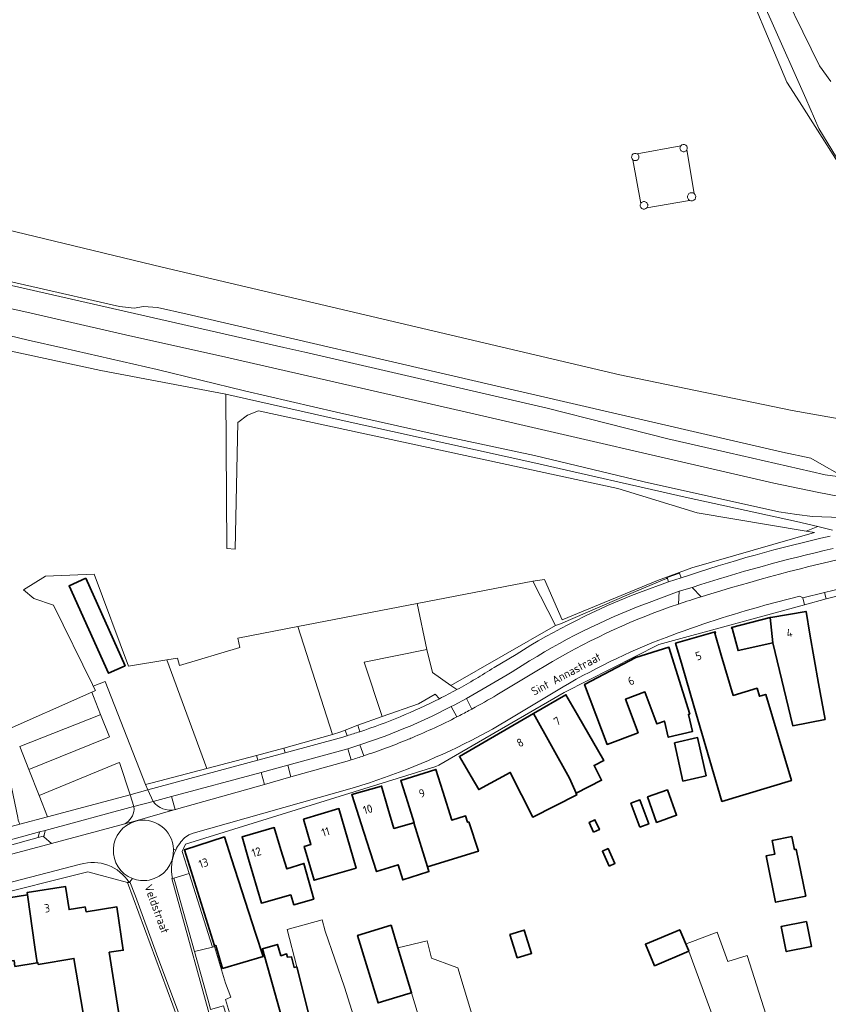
# Model space of a CAD drawing. Extents: x 184422 to 186971, y 345860 to 349088.
# Tile 52 of 59: x 185639 to 185814, y 348000 to 348213. Entities that reach past the tile are written whole.
import ezdxf
from ezdxf.enums import TextEntityAlignment as Align

# ---------------------------------------------------------------- set-up
doc = ezdxf.new("R2010")
doc.units = 0
for name, color, linetype, lineweight in [('B-WE-GR-BEPLANTING_CULTUUR_HEESTERS-GV', 90, 'Continuous', 18), ('B-WE-GR-BOUWLAND-GV', 80, 'Continuous', 13), ('B-WE-GR-GRAS-GV', 60, 'Continuous', 13), ('B-WE-GR-GROENVOORZIENING-GV', 80, 'Continuous', 18), ('B-WE-GR-HOUTWAL-GV', 40, 'Continuous', 13), ('B-WE-GW-TALUD_KRUIN-G', 90, 'Continuous', 18), ('B-WE-IE-TERREINAFSCHEIDING_KUNSTMATIG_HEKWERK-G', 20, 'IE-TERREINAFSCHEIDING-KUNSTMATIG', 18), ('B-WE-KL-ET_HS_LANDELIJK HOOGSPANNINGSNET-GV', 10, 'Continuous', 18), ('B-WE-OG-BEBOUWING-GV', 7, 'Continuous', 35), ('B-WE-OG-BEBOUWING-T18', 1, 'Continuous', 18), ('B-WE-OG-BEBOUWING_SCHUUR-GV', 7, 'Continuous', 35), ('B-WE-OG-TERREIN_CULTUURSCHEIDING-GV', 7, 'Continuous', 18), ('B-WE-OG-TERREIN_ERF-GV', 7, 'Continuous', 18), ('B-WE-OG-TOPOGRAFIE-T18', 1, 'Continuous', 18), ('B-WE-OG-WATER-GV', 130, 'Continuous', 18), ('B-WE-OG-WATER_SLOOT-GV', 120, 'Continuous', 18), ('B-WE-OG-WEG-GV', 7, 'Continuous', 18), ('B-WE-VH-ONVERHARD-GV', 252, 'Continuous', 18), ('B-WE-VH-VERHARDING_ASFALT-GV', 252, 'Continuous', 18), ('B-WE-VH-VERHARDING_BETONSTRAATSTEEN-GV', 252, 'Continuous', 18), ('B-WE-VH-VERHARDING_HALFVERHARDING-GV', 252, 'Continuous', 18), ('B-WE-VH-VERHARDING_HALFVERHARDING_GRIND-GV', 252, 'Continuous', 18), ('B-WE-VH-VERHARDING_OPEN-GV', 252, 'Continuous', 18), ('B-WE-VH-VERHARDING_STRAATBAKSTEEN-GV', 252, 'Continuous', 18), ('B-WE-VH-VERHARDING_TEGEL-GV', 252, 'Continuous', 18)]:
    doc.layers.add(name, color=color, linetype=linetype, lineweight=lineweight)
doc.styles.add('NLCS-ISO-M1000-T18', font='NLCS-ISO.ttf', dxfattribs={"height": 1.8})
doc.linetypes.add('IE-TERREINAFSCHEIDING-KUNSTMATIG', pattern='A,4,[82,NLCS.SHX,S=0.75,R=90,X=0,Y=0],4,-2', length=10)

msp = doc.modelspace()

# ---------------------------------------------------------------- linework, layer by layer
at = {"layer": 'B-WE-GR-BEPLANTING_CULTUUR_HEESTERS-GV', "flags": 128}
for points in [[(185870.118, 348126.766), (185868.783, 348126.226), (185862.805, 348122.331), (185860.148, 348121.338), (185856.12, 348120.826), (185853.294, 348121.518), (185849.686, 348121.94), (185845.989, 348121.94), (185841.149, 348122.632), (185806.554, 348128.744), (185769.254, 348136.485), (185670.08, 348159.809), (185593.795, 348178.184)], [(185622.832, 348159.941), (185660.835, 348151.274), (185664.022, 348150.913), (185666.036, 348151.244), (185669.062, 348151.068), (185675.525, 348149.573), (185741.409, 348134.336), (185804.444, 348119.758), (185810.607, 348118.404), (185813.463, 348116.779), (185816.319, 348115.154)]]:
    msp.add_lwpolyline(points, dxfattribs=at)
at = {"layer": 'B-WE-GR-BOUWLAND-GV', "flags": 128}
for points in [[(185593.795, 348178.184), (185670.08, 348159.809), (185769.254, 348136.485), (185806.554, 348128.744), (185841.149, 348122.632), (185845.989, 348121.94), (185849.686, 348121.94), (185853.294, 348121.518), (185856.12, 348120.826), (185860.148, 348121.338), (185862.805, 348122.331), (185875.291, 348133.778), (185872.58, 348136.722), (185849.08, 348153.51), (185832.73, 348166.004), (185825.098, 348172.816), (185816.432, 348182.533), (185808.104, 348195.568), (185805.378, 348199.834), (185794.377, 348226.139)], [(185772.964, 348184.318), (185782.434, 348186.078)], [(185783.735, 348185.167), (185785.334, 348175.697)], [(185773.748, 348173.58), (185772.057, 348183.023)], [(185784.317, 348174.244), (185775.091, 348172.64)]]:
    msp.add_lwpolyline(points, dxfattribs=at)
at = {"layer": 'B-WE-GR-BOUWLAND-GV'}
for points in [[(185772.057, 348183.023, -0.9154363), (185772.964, 348184.318)], [(185782.434, 348186.078, -0.9168515), (185783.735, 348185.167)], [(185785.334, 348175.697, -0.937734), (185784.317, 348174.244)], [(185775.091, 348172.64, -0.9158921), (185773.748, 348173.58)]]:
    msp.add_lwpolyline(points, format="xyb", dxfattribs=at)
at = {"layer": 'B-WE-GR-GRAS-GV', "flags": 128}
for points in [[(185787.513, 348242.551), (185793.025, 348229.076), (185794.377, 348226.139), (185805.378, 348199.834), (185808.104, 348195.568), (185816.432, 348182.533), (185825.098, 348172.816), (185832.73, 348166.004), (185849.08, 348153.51), (185872.58, 348136.722), (185875.291, 348133.778), (185862.805, 348122.331), (185868.783, 348126.226), (185870.118, 348126.766)], [(185881.744, 348134.078), (185876.974, 348137.019), (185863.353, 348146.132), (185849.91, 348155.573), (185838.864, 348162.815), (185835.145, 348165.549), (185832.84, 348167.243), (185820.873, 348178.03), (185816.177, 348183.54), (185812.313, 348189.818), (185811.374, 348191.979), (185809.508, 348196.274), (185801.942, 348213.358), (185796.39, 348225.562), (185787.513, 348242.551)], [(185619.989, 348154.657), (185641.735, 348149.783), (185663.086, 348144.903), (185682.326, 348140.673), (185735.083, 348128.607), (185802.584, 348113.047), (185811.935, 348111.055), (185816.779, 348110.16), (185816.89, 348110.717), (185817.52, 348113.87), (185817.046, 348114.133), (185816.844, 348114.235), (185816.626, 348114.33), (185816.372, 348114.435), (185813.693, 348114.833), (185810.618, 348115.552), (185792.905, 348119.579), (185779.637, 348122.575), (185753.485, 348129.215), (185701.003, 348141.341), (185696.488, 348142.384), (185596.195, 348165.196)], [(185596.195, 348165.196), (185696.488, 348142.384), (185701.003, 348141.341), (185753.485, 348129.215), (185779.637, 348122.575), (185792.905, 348119.579), (185810.618, 348115.552), (185813.693, 348114.833), (185816.372, 348114.435)], [(185816.319, 348115.154), (185813.463, 348116.779), (185810.607, 348118.404), (185804.444, 348119.758), (185741.409, 348134.336), (185675.525, 348149.573), (185669.062, 348151.068), (185666.036, 348151.244), (185664.022, 348150.913), (185660.835, 348151.274), (185622.832, 348159.941)], [(185817.066, 348105.601), (185810.938, 348105.81), (185807.55, 348106.193), (185803.669, 348106.779), (185774.529, 348113.29), (185750.763, 348118.989), (185730.068, 348123.438), (185707.892, 348128.379), (185687.906, 348133.018), (185669, 348137.595), (185648.792, 348142.257), (185641.111, 348143.957), (185592.001, 348155.808)], [(185592.001, 348155.808), (185641.111, 348143.957), (185648.792, 348142.257), (185669, 348137.595), (185687.906, 348133.018), (185707.892, 348128.379), (185730.068, 348123.438), (185750.763, 348118.989), (185774.529, 348113.29), (185803.669, 348106.779), (185807.55, 348106.193), (185810.938, 348105.81), (185817.066, 348105.601)], [(185816.779, 348110.16), (185811.935, 348111.055), (185802.584, 348113.047), (185735.083, 348128.607), (185682.326, 348140.673), (185663.086, 348144.903), (185641.735, 348149.783), (185619.989, 348154.657)], [(185635.017, 348058.96), (185654.861, 348067.778), (185655.644, 348068.125), (185655.184, 348069.06), (185655.015, 348069.402), (185646.548, 348086.6), (185642.315, 348088.055), (185640.066, 348089.907), (185644.831, 348092.873), (185655.396, 348093.31), (185662.781, 348073.422), (185671.115, 348074.731), (185673.403, 348075.091), (185673.892, 348073.502), (185686.952, 348077.437), (185686.5, 348079.456), (185699.504, 348081.96), (185725.323, 348086.931), (185750.397, 348091.759), (185752.891, 348092.122), (185756.764, 348083.428), (185777.378, 348091.954), (185784.848, 348094.692), (185811.377, 348102.329), (185809.595, 348102.627), (185785.983, 348106.576), (185768.785, 348111.868), (185690.998, 348128.669), (185688.617, 348127.743), (185686.5, 348126.155), (185685.907, 348098.71), (185684.119, 348098.903), (185683.86, 348132.271), (185656.854, 348137.427), (185591.781, 348151.381)], [(185591.781, 348151.381), (185656.854, 348137.427), (185683.86, 348132.271), (185707.565, 348126.962), (185750.398, 348117.451), (185783.344, 348110.01), (185807.476, 348104.697), (185812.079, 348103.611), (185815.318, 348102.847)], [(185712.721, 347994.028), (185709.561, 348003.885), (185705.411, 348016.008), (185704.772, 348018.495), (185697.198, 348016.39), (185699.251, 348008.295), (185702.533, 347995.354)], [(185748.281, 347961.406), (185735.516, 348003.507), (185734.14, 348008.046), (185733.126, 348008.416), (185728.405, 348010.141), (185727.497, 348013.955), (185721.161, 348012.416), (185724.116, 348002.678), (185728.008, 347989.831)], [(185807.004, 347978.762), (185796.818, 348010.777), (185792.584, 348009.454), (185790.335, 348015.804), (185784.37, 348013.571), (185783.573, 348013.273), (185784.083, 348011.886), (185784.167, 348011.658), (185797.118, 347976.457)]]:
    msp.add_lwpolyline(points, dxfattribs=at)
for points in [[(185755.267, 348082.224), (185750.397, 348091.759), (185725.323, 348086.931), (185727.423, 348077.018), (185728.678, 348072.009), (185732.594, 348069.238)], [(185690.518, 348054.017), (185696.467, 348055.657), (185707.014, 348058.565), (185699.504, 348081.96), (185686.5, 348079.456), (185686.952, 348077.437), (185673.892, 348073.502), (185673.403, 348075.091), (185671.115, 348074.731), (185679.756, 348051.215)]]:
    msp.add_lwpolyline(points, close=True, dxfattribs=at)
at = {"layer": 'B-WE-GR-GROENVOORZIENING-GV', "flags": 128}
msp.add_lwpolyline([(185772.057, 348183.023), (185773.748, 348173.58), (185773.83, 348173.698), (185773.932, 348173.799), (185774.049, 348173.881), (185774.179, 348173.942), (185774.318, 348173.979), (185774.461, 348173.991), (185774.603, 348173.979), (185774.742, 348173.942), (185774.872, 348173.881), (185774.989, 348173.799), (185775.091, 348173.698), (185775.173, 348173.58), (185775.233, 348173.45), (185775.271, 348173.312), (185775.283, 348173.169), (185775.271, 348173.026), (185775.233, 348172.888), (185775.173, 348172.758), (185775.091, 348172.64), (185784.317, 348174.244), (185784.19, 348174.333), (185784.08, 348174.443), (185783.991, 348174.57), (185783.926, 348174.711), (185783.886, 348174.86), (185783.872, 348175.015), (185783.886, 348175.17), (185783.926, 348175.319), (185783.991, 348175.46), (185784.08, 348175.587), (185784.19, 348175.697), (185784.317, 348175.786), (185784.458, 348175.851), (185784.607, 348175.891), (185784.762, 348175.905), (185784.917, 348175.891), (185785.066, 348175.851), (185785.207, 348175.786), (185785.334, 348175.697), (185783.735, 348185.167), (185783.656, 348185.054), (185783.557, 348184.955), (185783.444, 348184.876), (185783.318, 348184.817), (185783.183, 348184.781), (185783.045, 348184.769), (185782.907, 348184.781), (185782.772, 348184.817), (185782.646, 348184.876), (185782.533, 348184.955), (185782.434, 348185.054), (185782.355, 348185.167), (185782.296, 348185.293), (185782.26, 348185.428), (185782.248, 348185.566), (185782.26, 348185.704), (185782.296, 348185.839), (185782.355, 348185.964), (185782.434, 348186.078), (185772.964, 348184.318), (185773.078, 348184.239), (185773.175, 348184.141), (185773.255, 348184.028), (185773.313, 348183.902), (185773.349, 348183.769), (185773.361, 348183.631), (185773.349, 348183.493), (185773.313, 348183.36), (185773.255, 348183.234), (185773.175, 348183.121), (185773.078, 348183.023), (185772.964, 348182.944), (185772.839, 348182.885), (185772.705, 348182.85), (185772.568, 348182.838), (185772.43, 348182.85), (185772.296, 348182.885), (185772.171, 348182.944)], close=True, dxfattribs=at)
at = {"layer": 'B-WE-GR-HOUTWAL-GV', "flags": 128}
for points in [[(185683.86, 348132.271), (185684.119, 348098.903), (185685.907, 348098.71), (185686.5, 348126.155), (185688.617, 348127.743), (185690.998, 348128.669), (185768.785, 348111.868), (185785.983, 348106.576), (185809.595, 348102.627), (185812.079, 348103.611), (185807.476, 348104.697), (185783.344, 348110.01), (185750.398, 348117.451), (185707.565, 348126.962)], [(185655.184, 348069.06), (185657.723, 348070.062), (185666.521, 348047.766), (185667.904, 348048.128), (185679.756, 348051.215), (185671.115, 348074.731), (185662.781, 348073.422), (185655.396, 348093.31), (185644.831, 348092.873), (185640.066, 348089.907), (185642.315, 348088.055), (185646.548, 348086.6), (185655.015, 348069.402)]]:
    msp.add_lwpolyline(points, close=True, dxfattribs=at)
at = {"layer": 'B-WE-GW-TALUD_KRUIN-G', "flags": 128}
for points in [[(185622.832, 348159.941), (185660.835, 348151.274), (185664.022, 348150.913), (185666.036, 348151.244), (185669.062, 348151.068), (185675.525, 348149.573), (185741.409, 348134.336), (185804.444, 348119.758), (185810.607, 348118.404), (185813.463, 348116.779), (185816.319, 348115.154)], [(185862.573, 348108.126), (185861.39, 348109.609), (185860.616, 348110.313), (185859.864, 348110.697), (185859.176, 348110.859), (185857.972, 348110.952), (185843.484, 348108.833), (185842.477, 348108.839), (185842.102, 348108.867), (185832.349, 348108.907), (185828.203, 348109.121), (185822.563, 348109.685), (185821.127, 348109.792), (185818.498, 348109.843), (185816.779, 348110.16), (185811.935, 348111.055), (185802.584, 348113.047), (185735.083, 348128.607), (185682.326, 348140.673), (185663.086, 348144.903), (185641.735, 348149.783), (185619.989, 348154.657)]]:
    msp.add_lwpolyline(points, dxfattribs=at)
at = {"layer": 'B-WE-IE-TERREINAFSCHEIDING_KUNSTMATIG_HEKWERK-G', "flags": 128}
for points in [[(185792.905, 348119.579), (185779.637, 348122.575), (185753.485, 348129.215), (185701.003, 348141.341), (185696.488, 348142.384), (185596.195, 348165.196), (185584.79, 348167.205)], [(185817.52, 348113.87), (185817.046, 348114.133), (185816.844, 348114.235), (185816.626, 348114.33), (185816.372, 348114.435), (185813.693, 348114.833), (185810.618, 348115.552), (185792.905, 348119.579)]]:
    msp.add_lwpolyline(points, dxfattribs=at)
at = {"layer": 'B-WE-KL-ET_HS_LANDELIJK HOOGSPANNINGSNET-GV'}
for points in [[(185772.964, 348184.318, 0.9154363), (185772.057, 348183.023)], [(185783.735, 348185.167, 0.9168515), (185782.434, 348186.078)], [(185784.317, 348174.244, 0.937734), (185785.334, 348175.697)], [(185773.748, 348173.58, 0.9158921), (185775.091, 348172.64)]]:
    msp.add_lwpolyline(points, format="xyb", dxfattribs=at)
at = {"layer": 'B-WE-KL-ET_HS_LANDELIJK HOOGSPANNINGSNET-GV', "flags": 128}
for points in [[(185772.057, 348183.023), (185772.171, 348182.944), (185772.296, 348182.885), (185772.43, 348182.85), (185772.568, 348182.838), (185772.705, 348182.85), (185772.839, 348182.885), (185772.964, 348182.944), (185773.078, 348183.023), (185773.175, 348183.121), (185773.255, 348183.234), (185773.313, 348183.36), (185773.349, 348183.493), (185773.361, 348183.631), (185773.349, 348183.769), (185773.313, 348183.902), (185773.255, 348184.028), (185773.175, 348184.141), (185773.078, 348184.239), (185772.964, 348184.318)], [(185782.434, 348186.078), (185782.355, 348185.964), (185782.296, 348185.839), (185782.26, 348185.704), (185782.248, 348185.566), (185782.26, 348185.428), (185782.296, 348185.293), (185782.355, 348185.167), (185782.434, 348185.054), (185782.533, 348184.955), (185782.646, 348184.876), (185782.772, 348184.817), (185782.907, 348184.781), (185783.045, 348184.769), (185783.183, 348184.781), (185783.318, 348184.817), (185783.444, 348184.876), (185783.557, 348184.955), (185783.656, 348185.054), (185783.735, 348185.167)], [(185785.334, 348175.697), (185785.207, 348175.786), (185785.066, 348175.851), (185784.917, 348175.891), (185784.762, 348175.905), (185784.607, 348175.891), (185784.458, 348175.851), (185784.317, 348175.786), (185784.19, 348175.697), (185784.08, 348175.587), (185783.991, 348175.46), (185783.926, 348175.319), (185783.886, 348175.17), (185783.872, 348175.015), (185783.886, 348174.86), (185783.926, 348174.711), (185783.991, 348174.57), (185784.08, 348174.443), (185784.19, 348174.333), (185784.317, 348174.244)], [(185775.091, 348172.64), (185775.173, 348172.758), (185775.233, 348172.888), (185775.271, 348173.026), (185775.283, 348173.169), (185775.271, 348173.312), (185775.233, 348173.45), (185775.173, 348173.58), (185775.091, 348173.698), (185774.989, 348173.799), (185774.872, 348173.881), (185774.742, 348173.942), (185774.603, 348173.979), (185774.461, 348173.991), (185774.318, 348173.979), (185774.179, 348173.942), (185774.049, 348173.881), (185773.932, 348173.799), (185773.83, 348173.698), (185773.748, 348173.58)]]:
    msp.add_lwpolyline(points, dxfattribs=at)
at = {"layer": 'B-WE-OG-BEBOUWING-GV', "flags": 128}
for points in [[(185653.554, 348092.416), (185649.947, 348090.794), (185658.465, 348071.855), (185662.072, 348073.477)], [(185801.917, 348083.964), (185801.788, 348083.931), (185802.395, 348078.421), (185806.694, 348060.477), (185813.674, 348061.87), (185812.259, 348069.651), (185810.411, 348080.332), (185809.575, 348085.262)], [(185802.395, 348078.421), (185801.788, 348083.931), (185793.418, 348081.771), (185793.47, 348081.568), (185793.586, 348081.598), (185794.835, 348076.756)], [(185781.305, 348078.345), (185782.709, 348073.546), (185785.275, 348064.775), (185791.323, 348044.103), (185806.405, 348048.626), (185800.812, 348067.282), (185799.472, 348066.88), (185798.954, 348068.608), (185793.792, 348067.06), (185791.186, 348075.755), (185789.782, 348080.554), (185789.917, 348080.593), (185789.844, 348080.843)], [(185772.663, 348075.278), (185761.58, 348069.449), (185766.461, 348056.446), (185773.194, 348058.973), (185770.458, 348066.261), (185774.642, 348067.832), (185777.253, 348060.878), (185778.871, 348061.485), (185779.713, 348058.003), (185784.967, 348059.273), (185784.082, 348062.934), (185784.363, 348063.022), (185781.337, 348072.705), (185779.873, 348077.486)], [(185759.76, 348045.9), (185765.284, 348048.681), (185763.652, 348051.921), (185765.766, 348052.984), (185760.038, 348062.881), (185757.532, 348067.208), (185750.519, 348063.146), (185758.301, 348049.143)], [(185759.715, 348045.877), (185759.76, 348045.9), (185758.301, 348049.143), (185750.519, 348063.146), (185734.489, 348053.863), (185736.995, 348049.536), (185738.664, 348046.655), (185745.488, 348050.387), (185750.365, 348040.702), (185759.903, 348045.505)], [(185781.031, 348056.796), (185782.878, 348048.525), (185787.92, 348049.65), (185786.073, 348057.922)], [(185727.548, 348029.955), (185738.582, 348033.311), (185736.493, 348039.674), (185736.245, 348039.599), (185735.83, 348040.977), (185732.818, 348040.07), (185730.924, 348046.289), (185729.399, 348051.051), (185721.76, 348048.604), (185723.285, 348043.842), (185724.677, 348039.496), (185724.594, 348039.472)], [(185727.658, 348028.832), (185727.875, 348028.9), (185727.548, 348029.955), (185724.594, 348039.472), (185720.287, 348038.248), (185719.009, 348042.645), (185717.614, 348047.446), (185711.201, 348045.584), (185711.16, 348045.571), (185713.802, 348037.417), (185716.55, 348028.935), (185721.181, 348030.393), (185722.212, 348027.117)], [(185779.538, 348046.636), (185775.224, 348045.094), (185777.202, 348039.56), (185781.516, 348041.102)], [(185700.748, 348040.255), (185702.335, 348034.797), (185700.884, 348034.377), (185703.01, 348027.029), (185712.117, 348029.663), (185708.388, 348042.55)], [(185697.963, 348023.889), (185698.594, 348021.745), (185702.95, 348022.961), (185700.796, 348030.673), (185697.109, 348029.489), (185695.779, 348033.632), (185694.386, 348038.434), (185687.426, 348036.415), (185688.819, 348031.613), (185691.582, 348022.088)], [(185691.952, 348010.557), (185690.319, 348015.611), (185685.126, 348031.675), (185683.588, 348036.433), (185674.958, 348033.644), (185681.421, 348012.846), (185681.705, 348012.934), (185683.201, 348007.936)], [(185643.034, 348009.184), (185643.195, 348009.211), (185643.261, 348008.821), (185651.004, 348010.135), (185654.449, 347989.829), (185656.907, 347990.216), (185659.101, 347990.561), (185661.846, 347990.993), (185660.429, 348000), (185658.629, 348011.447), (185661.677, 348011.892), (185660.259, 348021.302), (185653.623, 348020.222), (185653.398, 348021.265), (185653.11, 348021.217), (185649.952, 348020.693), (185649.196, 348025.667), (185640.838, 348024.356), (185640.914, 348023.872), (185642.51, 348012.574)], [(185638.207, 348008.365), (185643.034, 348009.184), (185642.51, 348012.574), (185640.914, 348023.872), (185635.124, 348022.98), (185635.946, 348017.643), (185632.862, 348017.168), (185633.624, 348012.226), (185634.116, 348009.035), (185638.014, 348009.66)], [(185723.304, 348002.432), (185724.116, 348002.678), (185721.161, 348012.416), (185719.678, 348017.304), (185712.441, 348015.108), (185716.879, 348000.482)], [(185746.982, 348010.227), (185750.119, 348011.209), (185748.542, 348016.248), (185745.405, 348015.266)], [(185776.75, 348008.51), (185784.167, 348011.658), (185784.083, 348011.886), (185782.2, 348016.323), (185774.772, 348013.171)], [(185696.698, 347994.969), (185696.976, 347993.992), (185697.041, 347994.008), (185702.533, 347995.354), (185699.251, 348008.295), (185698.665, 348008.152), (185698.098, 348010.466), (185697.283, 348010.361), (185697.064, 348011.08), (185695.819, 348010.702), (185695.073, 348013.161), (185691.803, 348012.168)]]:
    msp.add_lwpolyline(points, close=True, dxfattribs=at)
at = {"layer": 'B-WE-OG-BEBOUWING_SCHUUR-GV', "flags": 128}
for points in [[(185773.538, 348038.528), (185775.481, 348039.239), (185773.585, 348044.423), (185771.642, 348043.712)], [(185763.557, 348037.459), (185764.799, 348038.028), (185763.837, 348040.126), (185762.596, 348039.557)], [(185807.033, 348033.662), (185806.463, 348036.499), (185802.234, 348035.65), (185802.824, 348032.712), (185800.94, 348032.333), (185802.958, 348022.286), (185809.489, 348023.597), (185807.451, 348033.746)], [(185766.941, 348030.112), (185768.178, 348030.686), (185766.69, 348033.895), (185765.452, 348033.321)], [(185809.659, 348018.144), (185804.19, 348017.064), (185805.268, 348011.604), (185810.737, 348012.684)]]:
    msp.add_lwpolyline(points, close=True, dxfattribs=at)
at = {"layer": 'B-WE-OG-TERREIN_CULTUURSCHEIDING-GV', "flags": 128}
for points in [[(185709.702, 348059.509), (185712.474, 348060.62), (185717.729, 348062.466), (185713.865, 348074.241), (185727.423, 348077.018), (185725.323, 348086.931), (185699.504, 348081.96), (185707.014, 348058.565), (185708.808, 348059.195)], [(185635.017, 348058.96), (185638.828, 348040.644), (185638.944, 348040.084), (185639.244, 348039.179), (185645.248, 348040.783), (185645.246, 348040.789), (185643.436, 348045.376), (185641.222, 348050.987), (185639.245, 348055.998), (185656.314, 348062.734), (185656.779, 348062.918), (185655.227, 348066.851), (185654.861, 348067.778)]]:
    msp.add_lwpolyline(points, close=True, dxfattribs=at)
at = {"layer": 'B-WE-OG-TERREIN_ERF-GV', "flags": 128}
for points in [[(185817.101, 348088.795), (185813.945, 348087.987), (185809.235, 348086.655), (185777.645, 348078.063), (185757.152, 348067.726), (185730.023, 348051.955), (185729.378, 348051.691), (185675.185, 348034.852), (185674.41, 348033.296), (185675.92, 348028.53), (185680.971, 348012.58), (185681.464, 348012.702), (185683.828, 348004.739), (185684.957, 348001.694), (185683.838, 348001.224), (185687.505, 347988.979)], [(185675.256, 347992.203), (185672.382, 348000), (185662.592, 348026.56), (185653.983, 348028.849), (185609.04, 348017.61)], [(185635.124, 348022.98), (185640.914, 348023.872), (185640.838, 348024.356), (185649.196, 348025.667), (185649.952, 348020.693), (185653.11, 348021.217), (185653.398, 348021.265), (185653.623, 348020.222), (185660.259, 348021.302), (185661.677, 348011.892), (185658.629, 348011.447), (185660.429, 348000), (185661.846, 347990.993), (185659.101, 347990.561), (185656.907, 347990.216), (185654.449, 347989.829), (185651.004, 348010.135), (185643.261, 348008.821), (185643.195, 348009.211), (185643.034, 348009.184), (185638.207, 348008.365)], [(185696.698, 347994.969), (185691.803, 348012.168), (185695.073, 348013.161), (185695.819, 348010.702), (185697.064, 348011.08), (185697.283, 348010.361), (185698.098, 348010.466), (185698.665, 348008.152), (185699.251, 348008.295), (185697.198, 348016.39), (185704.772, 348018.495), (185705.411, 348016.008), (185709.561, 348003.885), (185712.721, 347994.028)], [(185728.008, 347989.831), (185724.116, 348002.678), (185723.304, 348002.432), (185716.879, 348000.482), (185712.441, 348015.108), (185719.678, 348017.304), (185721.161, 348012.416), (185727.497, 348013.955), (185728.405, 348010.141), (185733.126, 348008.416), (185734.14, 348008.046), (185735.516, 348003.507), (185748.281, 347961.406)], [(185797.118, 347976.457), (185784.167, 348011.658), (185776.75, 348008.51), (185774.772, 348013.171), (185782.2, 348016.323), (185784.083, 348011.886), (185783.573, 348013.273), (185784.37, 348013.571), (185790.335, 348015.804), (185792.584, 348009.454), (185796.818, 348010.777), (185807.004, 347978.762)]]:
    msp.add_lwpolyline(points, dxfattribs=at)
for points in [[(185802.395, 348078.421), (185794.835, 348076.756), (185793.586, 348081.598), (185793.47, 348081.568), (185793.418, 348081.771), (185801.788, 348083.931), (185801.917, 348083.964), (185809.575, 348085.262), (185810.411, 348080.332), (185812.259, 348069.651), (185813.674, 348061.87), (185806.694, 348060.477)], [(185789.844, 348080.843), (185789.917, 348080.593), (185789.782, 348080.554), (185791.186, 348075.755), (185793.792, 348067.06), (185798.954, 348068.608), (185799.472, 348066.88), (185800.812, 348067.282), (185806.405, 348048.626), (185791.323, 348044.103), (185785.275, 348064.775), (185782.709, 348073.546), (185781.305, 348078.345)], [(185779.873, 348077.486), (185781.337, 348072.705), (185784.363, 348063.022), (185784.082, 348062.934), (185784.967, 348059.273), (185779.713, 348058.003), (185778.871, 348061.485), (185777.253, 348060.878), (185774.642, 348067.832), (185770.458, 348066.261), (185773.194, 348058.973), (185766.461, 348056.446), (185761.58, 348069.449), (185772.663, 348075.278)], [(185750.519, 348063.146), (185757.532, 348067.208), (185760.038, 348062.881), (185765.766, 348052.984), (185763.652, 348051.921), (185765.284, 348048.681), (185759.76, 348045.9), (185759.715, 348045.877), (185759.903, 348045.505), (185750.365, 348040.702), (185745.488, 348050.387), (185738.664, 348046.655), (185736.995, 348049.536), (185734.489, 348053.863)], [(185786.073, 348057.922), (185787.92, 348049.65), (185782.878, 348048.525), (185781.031, 348056.796)], [(185711.16, 348045.571), (185711.201, 348045.584), (185717.614, 348047.446), (185719.009, 348042.645), (185720.287, 348038.248), (185724.594, 348039.472), (185724.677, 348039.496), (185723.285, 348043.842), (185721.76, 348048.604), (185729.399, 348051.051), (185730.924, 348046.289), (185732.818, 348040.07), (185735.83, 348040.977), (185736.245, 348039.599), (185736.493, 348039.674), (185738.582, 348033.311), (185727.548, 348029.955), (185727.875, 348028.9), (185727.658, 348028.832), (185722.212, 348027.117), (185721.181, 348030.393), (185716.55, 348028.935), (185713.802, 348037.417)], [(185777.202, 348039.56), (185775.224, 348045.094), (185779.538, 348046.636), (185781.516, 348041.102)], [(185700.748, 348040.255), (185708.388, 348042.55), (185712.117, 348029.663), (185703.01, 348027.029), (185700.884, 348034.377), (185702.335, 348034.797)], [(185702.95, 348022.961), (185698.594, 348021.745), (185697.963, 348023.889), (185691.582, 348022.088), (185688.819, 348031.613), (185687.426, 348036.415), (185694.386, 348038.434), (185695.779, 348033.632), (185697.109, 348029.489), (185700.796, 348030.673)], [(185683.201, 348007.936), (185681.705, 348012.934), (185681.421, 348012.846), (185674.958, 348033.644), (185683.588, 348036.433), (185685.126, 348031.675), (185690.319, 348015.611), (185691.952, 348010.557)], [(185746.982, 348010.227), (185745.405, 348015.266), (185748.542, 348016.248), (185750.119, 348011.209)]]:
    msp.add_lwpolyline(points, close=True, dxfattribs=at)
at = {"layer": 'B-WE-OG-WATER-GV', "flags": 128}
msp.add_lwpolyline([(185801.729, 348225.407), (185812.478, 348203.374), (185814.928, 348199.948)], dxfattribs=at)
at = {"layer": 'B-WE-OG-WATER_SLOOT-GV', "flags": 128}
for points in [[(185814.928, 348199.948), (185812.478, 348203.374), (185801.729, 348225.407)], [(185801.942, 348213.358), (185809.508, 348196.274), (185811.374, 348191.979), (185812.313, 348189.818), (185816.177, 348183.54)]]:
    msp.add_lwpolyline(points, dxfattribs=at)
at = {"layer": 'B-WE-OG-WEG-GV', "flags": 128}
for points in [[(185812.079, 348103.611), (185809.595, 348102.627), (185811.377, 348102.329), (185784.848, 348094.692), (185777.378, 348091.954), (185756.764, 348083.428), (185752.891, 348092.122), (185750.397, 348091.759), (185755.267, 348082.224), (185756.381, 348082.587), (185771.234, 348089.003), (185779.331, 348092.371), (185779.466, 348092.611), (185782.181, 348093.514), (185782.521, 348092.538)], [(185815.318, 348102.847), (185812.079, 348103.611)], [(185779.8, 348091.626), (185779.466, 348092.611), (185779.331, 348092.371), (185771.234, 348089.003), (185756.381, 348082.587), (185755.267, 348082.224), (185732.594, 348069.238), (185733.912, 348068.305)], [(185773.515, 348089.359), (185779.8, 348091.626)], [(185781.897, 348086.83), (185782.097, 348089.597), (185774.981, 348086.972)], [(185784.892, 348090.45), (185786.85, 348088.415)], [(185742.004, 348073.107), (185746.751, 348075.947)], [(185748.086, 348073.527), (185745.898, 348072.163), (185744.831, 348071.537), (185739.637, 348068.466), (185735.987, 348066.422), (185737.201, 348064.109)], [(185742.591, 348067.183), (185749.828, 348071.533), (185754.671, 348074.392)], [(185730.145, 348066.334), (185729.227, 348067.31), (185725.592, 348065.228), (185717.729, 348062.466), (185712.474, 348060.62)], [(185733.952, 348062.402), (185732.7, 348064.661), (185728.603, 348062.594), (185723.791, 348060.414)], [(185710.148, 348058.328), (185709.702, 348059.509), (185708.808, 348059.195), (185707.014, 348058.565), (185696.467, 348055.657), (185696.744, 348054.648), (185709.205, 348058.044)], [(185712.474, 348060.62), (185712.89, 348059.199)], [(185723.791, 348060.414), (185722.8, 348060.017), (185718.389, 348058.25), (185712.892, 348056.338), (185713.762, 348053.979)], [(185711.06, 348053.115), (185710.307, 348055.489), (185697.304, 348051.922), (185697.969, 348049.396)], [(185697.969, 348049.396), (185710.141, 348052.835)], [(185672.14, 348045.178), (185668.143, 348044.109)], [(185672.924, 348042.328), (185672.14, 348045.178)], [(185664.073, 348042.386), (185663.98, 348042.997), (185663.913, 348042.979), (185644.741, 348037.789)], [(185644.741, 348037.789), (185644.49, 348036.427), (185646.152, 348035.029), (185662.022, 348039.259)]]:
    msp.add_lwpolyline(points, dxfattribs=at)
at = {"layer": 'B-WE-OG-WEG-GV'}
for points in [[(185782.521, 348092.538, -0.025612), (185814.814, 348101.545)], [(185815.416, 348098.853, 0.0229986), (185784.892, 348090.45)], [(185786.85, 348088.415, -0.0193144), (185820.891, 348097.505)], [(185746.751, 348075.947, -0.0481678), (185773.515, 348089.359)], [(185774.981, 348086.972, 0.0509584), (185748.086, 348073.527)], [(185754.671, 348074.392, -0.0506199), (185781.897, 348086.83)], [(185733.912, 348068.305, 0.0184818), (185742.004, 348073.107)], [(185737.201, 348064.109, 0.0106746), (185742.591, 348067.183)], [(185712.89, 348059.199, 0.0366697), (185730.145, 348066.334)], [(185724.242, 348057.901, 0.0186445), (185733.952, 348062.402)], [(185709.205, 348058.044, 0.0022373), (185710.148, 348058.328)], [(185713.762, 348053.979, 0.0174058), (185723.191, 348057.465)], [(185723.191, 348057.465, 0.0019603), (185724.242, 348057.901)], [(185710.141, 348052.835, 0.0022948), (185711.06, 348053.115)], [(185668.143, 348044.109, 0.2933844), (185672.924, 348042.328)], [(185662.022, 348039.259, 0.2301393), (185664.073, 348042.386)]]:
    msp.add_lwpolyline(points, format="xyb", dxfattribs=at)
at = {"layer": 'B-WE-OG-WEG-GV', "flags": 128}
for points in [[(185666.521, 348047.766), (185666.983, 348046.595), (185690.804, 348053.015), (185690.518, 348054.017), (185679.756, 348051.215), (185667.904, 348048.128)], [(185636.24, 348034.354), (185643.22, 348036.262), (185643.572, 348037.489), (185635.971, 348035.442)]]:
    msp.add_lwpolyline(points, close=True, dxfattribs=at)
at = {"layer": 'B-WE-VH-ONVERHARD-GV', "flags": 128}
msp.add_lwpolyline([(185782.521, 348092.538), (185782.181, 348093.514), (185779.466, 348092.611), (185779.8, 348091.626)], close=True, dxfattribs=at)
for points in [[(185712.474, 348060.62), (185709.702, 348059.509), (185710.148, 348058.328)], [(185712.89, 348059.199), (185712.474, 348060.62)]]:
    msp.add_lwpolyline(points, dxfattribs=at)
at = {"layer": 'B-WE-VH-ONVERHARD-GV'}
msp.add_lwpolyline([(185710.148, 348058.328, 0.0056004), (185712.89, 348059.199)], format="xyb", dxfattribs=at)
at = {"layer": 'B-WE-VH-VERHARDING_ASFALT-GV', "flags": 128}
for points in [[(185800.636, 348086.565), (185808.194, 348088.551), (185808.834, 348088.202), (185813.568, 348089.334), (185817.177, 348090.197), (185818.56, 348090.528), (185819.688, 348090.798), (185831.906, 348093.72), (185837.815, 348095.114), (185844.056, 348096.587), (185845.05, 348096.828), (185845.547, 348096.948), (185838.451, 348101.553), (185838.062, 348101.445), (185820.891, 348097.505)], [(185754.671, 348074.392), (185749.828, 348071.533), (185742.591, 348067.183)], [(185737.052, 348057.326), (185741.612, 348059.784), (185746.09, 348062.389), (185755.511, 348068.047)], [(185710.141, 348052.835), (185697.969, 348049.396), (185692.297, 348047.793), (185673.204, 348042.398)], [(185674.973, 348036.244), (185675.854, 348036.851), (185676.851, 348037.241), (185711.727, 348047.138)], [(185672.924, 348042.328), (185664.185, 348039.868), (185664.207, 348039.791)], [(185664.207, 348039.791), (185664.185, 348039.868), (185662.022, 348039.259), (185646.152, 348035.029), (185624.996, 348029.336), (185624.27, 348029.141)], [(185673.051, 348033.588), (185672.559, 348033.762)], [(185672.559, 348033.762), (185673.051, 348033.588)], [(185627.094, 348023.981), (185652.381, 348030.505)], [(185662.979, 348026.525), (185663.107, 348026.697), (185663.647, 348027.424)], [(185663.647, 348027.424), (185663.107, 348026.697), (185664.309, 348023.578), (185668.903, 348011.134), (185674.806, 347995.321)], [(185748, 347804.793), (185751.638, 347806.679), (185751.865, 347807.659), (185751.904, 347808.07), (185751.79, 347808.46), (185751.312, 347809.322), (185749.338, 347812.556), (185742.043, 347827.733), (185736.384, 347839.723), (185731.106, 347850.344), (185729.542, 347854.005), (185725.833, 347862.901), (185721.728, 347872.847), (185716.453, 347887.165), (185709.266, 347907.529), (185700.409, 347934.158), (185694.02, 347953.894), (185688.648, 347970.42), (185681.824, 347992.663), (185672.199, 348027.413), (185672.333, 348027.443)]]:
    msp.add_lwpolyline(points, dxfattribs=at)
at = {"layer": 'B-WE-VH-VERHARDING_ASFALT-GV'}
for points in [[(185820.891, 348097.505, 0.0193144), (185786.85, 348088.415)], [(185786.85, 348088.415, 0.0087543), (185781.897, 348086.83)], [(185781.897, 348086.83, 0.0506199), (185754.671, 348074.392)], [(185779.23, 348079.623, -0.0227093), (185800.636, 348086.565)], [(185755.511, 348068.047, -0.0451246), (185779.23, 348079.623)], [(185742.591, 348067.183, -0.0106746), (185737.201, 348064.109)], [(185737.201, 348064.109, -0.0049956), (185734.588, 348062.728)], [(185733.952, 348062.402, -0.0186445), (185724.242, 348057.901)], [(185734.588, 348062.728, -0.0024904), (185733.952, 348062.402)], [(185711.727, 348047.138, 0.044299), (185737.052, 348057.326)], [(185723.191, 348057.465, -0.0174058), (185713.762, 348053.979)], [(185724.242, 348057.901, -0.0019603), (185723.191, 348057.465)], [(185711.06, 348053.115, -0.0022948), (185710.141, 348052.835)], [(185713.762, 348053.979, -0.0044586), (185711.06, 348053.115)], [(185673.204, 348042.398, -0.0151262), (185672.924, 348042.328)], [(185663.647, 348027.424, -0.7109202), (185664.207, 348039.791)], [(185664.207, 348039.791, -0.485989), (185672.559, 348033.762)], [(185673.051, 348033.588, -0.0878641), (185674.973, 348036.244)], [(185672.559, 348033.762, -0.3710585), (185667.257, 348027.063)], [(185672.333, 348027.443, -0.1692336), (185673.051, 348033.588)], [(185652.381, 348030.505, -0.336111), (185662.979, 348026.525)], [(185667.257, 348027.063, -0.1410274), (185663.647, 348027.424)]]:
    msp.add_lwpolyline(points, format="xyb", dxfattribs=at)
at = {"layer": 'B-WE-VH-VERHARDING_ASFALT-GV', "flags": 128}
msp.add_lwpolyline([(185643.436, 348045.376), (185660.407, 348052.362), (185660.872, 348052.545), (185663.149, 348045.563), (185663.379, 348045.624), (185666.983, 348046.595), (185666.521, 348047.766), (185657.723, 348070.062), (185655.184, 348069.06), (185655.644, 348068.125), (185654.861, 348067.778), (185655.227, 348066.851), (185656.779, 348062.918), (185658.688, 348058.08), (185658.223, 348057.896), (185641.222, 348050.987)], close=True, dxfattribs=at)
at = {"layer": 'B-WE-VH-VERHARDING_BETONSTRAATSTEEN-GV', "flags": 128}
for points in [[(185786.85, 348088.415), (185784.892, 348090.45), (185782.097, 348089.597), (185781.897, 348086.83)], [(185737.201, 348064.109), (185735.987, 348066.422), (185733.319, 348064.974), (185732.7, 348064.661), (185733.952, 348062.402)], [(185712.892, 348056.338), (185710.307, 348055.489), (185711.06, 348053.115)], [(185713.762, 348053.979), (185712.892, 348056.338)], [(185674.806, 347995.321), (185668.903, 348011.134), (185664.309, 348023.578), (185663.107, 348026.697), (185662.979, 348026.525), (185662.592, 348026.56), (185672.382, 348000)], [(185680.582, 347999.089), (185680.332, 348000), (185677.077, 348011.61), (185672.974, 348026.274), (185672.643, 348027.492), (185672.333, 348027.443), (185672.199, 348027.413), (185681.824, 347992.663), (185688.648, 347970.42), (185694.02, 347953.894), (185700.409, 347934.158), (185709.266, 347907.529), (185716.453, 347887.165), (185721.728, 347872.847), (185725.833, 347862.901), (185729.542, 347854.005), (185731.106, 347850.344), (185736.384, 347839.723), (185734.685, 347843.321), (185733.434, 347846.003), (185732.248, 347848.714), (185729.8, 347854.099)]]:
    msp.add_lwpolyline(points, dxfattribs=at)
at = {"layer": 'B-WE-VH-VERHARDING_BETONSTRAATSTEEN-GV'}
for points in [[(185781.897, 348086.83, -0.0087543), (185786.85, 348088.415)], [(185734.588, 348062.728, 0.0049956), (185737.201, 348064.109)], [(185733.952, 348062.402, 0.0024904), (185734.588, 348062.728)], [(185711.06, 348053.115, 0.0044586), (185713.762, 348053.979)], [(185664.207, 348039.791, 0.7109202), (185663.647, 348027.424)], [(185672.559, 348033.762, 0.485989), (185664.207, 348039.791)], [(185667.257, 348027.063, 0.3710585), (185672.559, 348033.762)], [(185663.647, 348027.424, 0.1410274), (185667.257, 348027.063)]]:
    msp.add_lwpolyline(points, format="xyb", dxfattribs=at)
at = {"layer": 'B-WE-VH-VERHARDING_BETONSTRAATSTEEN-GV', "flags": 128}
for points in [[(185656.779, 348062.918), (185656.314, 348062.734), (185639.245, 348055.998), (185641.222, 348050.987), (185658.223, 348057.896), (185658.688, 348058.08)], [(185645.246, 348040.789), (185645.248, 348040.783), (185663.149, 348045.563), (185660.872, 348052.545), (185660.407, 348052.362), (185643.436, 348045.376)], [(185697.969, 348049.396), (185697.304, 348051.922), (185691.551, 348050.365), (185692.297, 348047.793)], [(185663.98, 348042.997), (185668.143, 348044.109), (185666.983, 348046.595), (185663.379, 348045.624), (185663.149, 348045.563)]]:
    msp.add_lwpolyline(points, close=True, dxfattribs=at)
at = {"layer": 'B-WE-VH-VERHARDING_HALFVERHARDING-GV', "flags": 128}
for points in [[(185733.912, 348068.305), (185732.594, 348069.238), (185728.678, 348072.009), (185727.423, 348077.018), (185713.865, 348074.241), (185717.729, 348062.466)], [(185717.729, 348062.466), (185725.592, 348065.228), (185729.227, 348067.31), (185730.145, 348066.334)]]:
    msp.add_lwpolyline(points, dxfattribs=at)
at = {"layer": 'B-WE-VH-VERHARDING_HALFVERHARDING-GV'}
msp.add_lwpolyline([(185730.145, 348066.334, 0.0083144), (185733.912, 348068.305)], format="xyb", dxfattribs=at)
at = {"layer": 'B-WE-VH-VERHARDING_HALFVERHARDING_GRIND-GV', "flags": 128}
for points in [[(185813.568, 348089.334), (185808.834, 348088.202), (185809.235, 348086.655), (185813.945, 348087.987)], [(185681.464, 348012.702), (185680.971, 348012.58), (185677.077, 348011.61), (185680.332, 348000), (185680.582, 347999.089), (185683.383, 347999.883), (185686.301, 347989.984), (185686.02, 347989.907), (185688.948, 347980.061), (185689.215, 347980.134), (185689.703, 347978.493), (185689.757, 347978.507), (185689.698, 347978.72), (185690.186, 347978.854), (185689.969, 347979.645), (185688.862, 347983.431), (185687.505, 347988.979), (185683.838, 348001.224), (185684.957, 348001.694), (185683.828, 348004.739)]]:
    msp.add_lwpolyline(points, close=True, dxfattribs=at)
at = {"layer": 'B-WE-VH-VERHARDING_OPEN-GV', "flags": 128}
for points in [[(185672.333, 348027.443), (185672.643, 348027.492), (185675.92, 348028.53), (185674.41, 348033.296), (185675.185, 348034.852), (185729.378, 348051.691), (185730.023, 348051.955), (185757.152, 348067.726), (185777.645, 348078.063), (185809.235, 348086.655), (185808.834, 348088.202), (185808.194, 348088.551), (185800.636, 348086.565)], [(185817.177, 348090.197), (185813.568, 348089.334), (185813.945, 348087.987), (185817.101, 348088.795)], [(185755.511, 348068.047), (185746.09, 348062.389), (185741.612, 348059.784), (185737.052, 348057.326)], [(185692.297, 348047.793), (185691.551, 348050.365), (185672.14, 348045.178), (185672.924, 348042.328)], [(185673.204, 348042.398), (185692.297, 348047.793)], [(185711.727, 348047.138), (185676.851, 348037.241), (185675.854, 348036.851), (185674.973, 348036.244)], [(185668.143, 348044.109), (185663.98, 348042.997), (185664.073, 348042.386)], [(185662.022, 348039.259), (185664.185, 348039.868), (185672.924, 348042.328)]]:
    msp.add_lwpolyline(points, dxfattribs=at)
at = {"layer": 'B-WE-VH-VERHARDING_OPEN-GV'}
for points in [[(185800.636, 348086.565, 0.0227093), (185779.23, 348079.623)], [(185779.23, 348079.623, 0.0451246), (185755.511, 348068.047)], [(185737.052, 348057.326, -0.044299), (185711.727, 348047.138)], [(185672.924, 348042.328, -0.2933844), (185668.143, 348044.109)], [(185664.073, 348042.386, -0.2301393), (185662.022, 348039.259)], [(185672.924, 348042.328, 0.0151262), (185673.204, 348042.398)], [(185674.973, 348036.244, 0.0878641), (185673.051, 348033.588)], [(185673.051, 348033.588, 0.1692336), (185672.333, 348027.443)]]:
    msp.add_lwpolyline(points, format="xyb", dxfattribs=at)
at = {"layer": 'B-WE-VH-VERHARDING_OPEN-GV', "flags": 128}
for points in [[(185690.804, 348053.015), (185696.744, 348054.648), (185696.467, 348055.657), (185690.518, 348054.017)], [(185643.572, 348037.489), (185643.22, 348036.262), (185644.327, 348036.564), (185644.49, 348036.427), (185644.741, 348037.789)], [(185646.152, 348035.029), (185644.49, 348036.427), (185644.327, 348036.564), (185643.22, 348036.262), (185636.24, 348034.354), (185633.29, 348033.548), (185627.073, 348031.849), (185624.996, 348029.336)], [(185677.077, 348011.61), (185680.971, 348012.58), (185675.92, 348028.53), (185672.643, 348027.492), (185672.974, 348026.274)]]:
    msp.add_lwpolyline(points, close=True, dxfattribs=at)
at = {"layer": 'B-WE-VH-VERHARDING_STRAATBAKSTEEN-GV'}
msp.add_lwpolyline([(185662.979, 348026.525, 0.336111), (185652.381, 348030.505)], format="xyb", dxfattribs=at)
at = {"layer": 'B-WE-VH-VERHARDING_STRAATBAKSTEEN-GV', "flags": 128}
for points in [[(185334.367, 347787.023), (185335.463, 347785.175), (185338.168, 347787.933), (185351.613, 347800.595), (185373.264, 347819.947), (185391.478, 347838.417), (185396.652, 347843.683), (185397.942, 347845.03), (185399.223, 347846.387), (185433.758, 347885.005), (185447.789, 347902.667), (185467.273, 347924.556), (185505.787, 347955.402), (185529.618, 347972.126), (185532.441, 347974.106), (185545.685, 347983.4), (185548.784, 347985.575), (185561.761, 347994.682), (185571.954, 348000), (185580.068, 348004.233), (185609.04, 348017.61), (185653.983, 348028.849), (185662.592, 348026.56), (185662.979, 348026.525)], [(185652.381, 348030.505), (185627.094, 348023.981)]]:
    msp.add_lwpolyline(points, dxfattribs=at)
at = {"layer": 'B-WE-VH-VERHARDING_TEGEL-GV'}
for points in [[(185814.814, 348101.545, 0.025612), (185782.521, 348092.538)], [(185784.892, 348090.45, -0.0229986), (185815.416, 348098.853)], [(185773.515, 348089.359, 0.0481678), (185746.751, 348075.947)], [(185748.086, 348073.527, -0.0509584), (185774.981, 348086.972)], [(185742.004, 348073.107, -0.0184818), (185733.912, 348068.305)], [(185733.912, 348068.305, -0.0083144), (185730.145, 348066.334)], [(185730.145, 348066.334, -0.0366697), (185712.89, 348059.199)], [(185712.89, 348059.199, -0.0056004), (185710.148, 348058.328)], [(185710.148, 348058.328, -0.0022373), (185709.205, 348058.044)]]:
    msp.add_lwpolyline(points, format="xyb", dxfattribs=at)
at = {"layer": 'B-WE-VH-VERHARDING_TEGEL-GV', "flags": 128}
for points in [[(185782.521, 348092.538), (185779.8, 348091.626), (185773.515, 348089.359)], [(185774.981, 348086.972), (185782.097, 348089.597), (185784.892, 348090.45)], [(185746.751, 348075.947), (185742.004, 348073.107)], [(185735.987, 348066.422), (185739.637, 348068.466), (185744.831, 348071.537), (185745.898, 348072.163), (185748.086, 348073.527)], [(185709.205, 348058.044), (185696.744, 348054.648), (185690.804, 348053.015), (185666.983, 348046.595), (185668.143, 348044.109), (185672.14, 348045.178), (185691.551, 348050.365), (185697.304, 348051.922), (185710.307, 348055.489), (185712.892, 348056.338), (185718.389, 348058.25), (185722.8, 348060.017), (185723.791, 348060.414), (185728.603, 348062.594), (185732.7, 348064.661), (185733.319, 348064.974), (185735.987, 348066.422)], [(185633.007, 348034.697), (185635.971, 348035.442), (185643.572, 348037.489), (185644.741, 348037.789), (185663.913, 348042.979), (185663.98, 348042.997), (185663.149, 348045.563), (185645.248, 348040.783), (185639.244, 348039.179), (185635.247, 348038.112), (185632.234, 348037.059)]]:
    msp.add_lwpolyline(points, dxfattribs=at)

# ---------------------------------------------------------------- texts
at = {"layer": 'B-WE-OG-BEBOUWING-T18', "style": 'NLCS-ISO-M1000-T18'}
for s, rotation, p in [('4', 9.6, (185805.968, 348080.594)), ('5', 16.3, (185786.264, 348075.628)), ('6', 27.7, (185771.644, 348070.222)), ('7', 30, (185755.638, 348061.488)), ('8', 30, (185747.623, 348056.847)), ('9', 17.7, (185726.369, 348045.88)), ('10', 16.1, (185714.635, 348042.416)), ('11', 16.7, (185705.498, 348037.505)), ('12', 16.1, (185690.507, 348033.144)), ('13', 17.9, (185679.046, 348030.762)), ('3', 8.9, (185645.19, 348020.99))]:
    msp.add_text(s, height=1.8, rotation=rotation, dxfattribs=at).set_placement(p, align=Align.MIDDLE)
at = {"layer": 'B-WE-OG-TOPOGRAFIE-T18', "style": 'NLCS-ISO-M1000-T18'}
for s, rotation, p in [('Sint Annastraat', 28.2, (185757.565, 348071.693)), ('Veldstraat', 290.2, (185668.954, 348020.844))]:
    msp.add_text(s, height=1.8, rotation=rotation, dxfattribs=at).set_placement(p, align=Align.MIDDLE)

doc.saveas('drawing.dxf')
